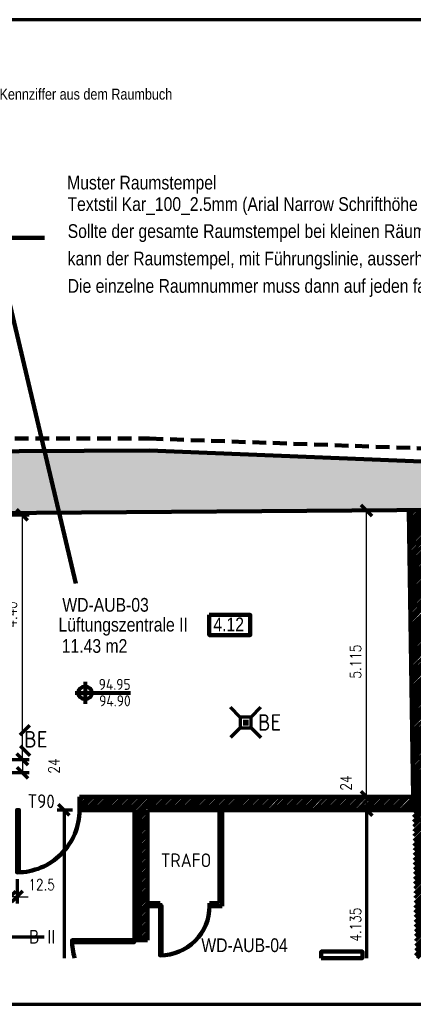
# Model space of a CAD drawing. Header units: metres. Extents: x -21.6 to 59.6, y 15.8 to 46.8.
# Tile 5 of 13: x -9.1 to -1.9, y 15.8 to 33.7. Entities that reach past the tile are written whole.
import ezdxf
from ezdxf.enums import TextEntityAlignment as Align

# ---------------------------------------------------------------- set-up
doc = ezdxf.new("R2010")
doc.units = ezdxf.units.M
for name, pattern in [('ACAD_ISO10W100', [18.5, 12, -3, 0.5, -3]), ('DGN Style 2', [0.489699, 0.29382, -0.19588]), ('HIDDEN', [0.375, 0.25, -0.125])]:
    doc.linetypes.add(name, pattern=pattern)
doc.layers.get('0').update_dxf_attribs({"lineweight": 100})
doc.layers.get('DEFPOINTS').update_dxf_attribs({"lineweight": 0})
for name, color, linetype, lineweight in [('ACHSEN', 8, 'Continuous', 70), ('BEMASSUNG', 7, 'Continuous', 70), ('GBE_Beschriftung', 7, 'Continuous', 80), ('GBE_Fen_Tuer', 32, 'Continuous', 100), ('GBE_Leichtbauwaende Schnitt', 8, 'Continuous', 100), ('GBE_Wand_Decke_tragend_Schnitt', 7, 'Continuous', 158), ('GBE_Wand_Decke_tragend_Schraffur', 9, 'Continuous', 40), ('GBE_Wand_Decke_tragend_verdeckt', 7, 'DGN Style 2', 100), ('GBE_Wand_Mauerwerk_Schnitt', 14, 'Continuous', 120), ('GBE_Wand_Mauerwerk_Schraffur', 14, 'Continuous', 70), ('NEU_GBE_Raum_Kennziffer', 7, 'Continuous', 100), ('NEU_GBE_Raumbezeichnung_', 7, 'Continuous', 100), ('NEU_GBE_Raumfläche_Text', 7, 'Continuous', 100), ('NEU_GBE_Raumnummer', 7, 'Continuous', 100), ('NEU_GBE_Raumpolygon', 5, 'Continuous', 70), ('RAUMBEZEICH', 7, 'Continuous', 80), ('TEXTE', 7, 'Continuous', 80), ('ZUBEHÖR', 7, 'Continuous', 70)]:
    doc.layers.add(name, color=color, linetype=linetype, lineweight=lineweight)
doc.styles.add('ArialNarrow_1.8mm', font='ARIALN.TTF', dxfattribs={"height": 0.0018})
doc.styles.add('ArialNarrow_2.5mm', font='ARIALN.TTF', dxfattribs={"height": 0.0025})
doc.styles.add('Bau_100_2.5mm', font='dindim.shx', dxfattribs={"width": 0.8, "height": 0.25})
doc.styles.add('ISOCP', font='isocp.shx')
doc.styles.add('ROMANS', font='romans.shx', dxfattribs={"width": 0.8})
doc.dimstyles.new('Bau_PF_100_2.5mm', dxfattribs={"dimtxt": 0.25, "dimasz": 0.1875, "dimexe": 0.125, "dimexo": 0.125, "dimgap": 0.125, "dimtad": 1, "dimdec": 3, "dimzin": 7, "dimdsep": 46, "dimtxsty": 'Bau_100_2.5mm', "dimcen": 0.09, "dimclrd": 256, "dimadec": 3, "dimazin": 0, "dimtp": 1.8, "dimtm": 1, "dimtfac": 1, "dimtdec": 3, "dimtofl": 0, "dimtmove": 1, "dimatfit": 1, "dimfxl": 1, "dimfrac": 2, "dimtolj": 1, "dimtzin": 7, "dimlwd": -1, "dimarcsym": 0})
doc.dimstyles.new('DIMENSION', dxfattribs={"dimtxt": 0.2, "dimasz": 0.2, "dimexe": 0.125, "dimexo": 0.125, "dimgap": 0.1, "dimtad": 1, "dimzin": 4, "dimdsep": 46, "dimtxsty": 'ROMANS', "dimblk": 'OBLIQUE', "dimcen": 0.125, "dimclrd": 256, "dimclre": 256, "dimadec": 0, "dimazin": 0, "dimtfac": 1, "dimtmove": 2, "dimatfit": 3, "dimldrblk": 'OBLIQUE', "dimfxl": 1, "dimtolj": 1, "dimtzin": 4, "dimarcsym": 0})
doc.dimstyles.new('DIMENSION-1', dxfattribs={"dimtxt": 0.2, "dimasz": 0.2, "dimexe": 0.125, "dimexo": 0.125, "dimgap": 0.1, "dimtad": 1, "dimdec": 0, "dimlfac": 100, "dimzin": 4, "dimdsep": 46, "dimtxsty": 'ROMANS', "dimblk": 'OBLIQUE', "dimcen": 0.125, "dimclrd": 256, "dimclre": 256, "dimadec": 0, "dimazin": 0, "dimtfac": 1, "dimtdec": 0, "dimtmove": 2, "dimatfit": 3, "dimldrblk": 'OBLIQUE', "dimfxl": 1, "dimtolj": 1, "dimtzin": 4, "dimarcsym": 0})

# ---------------------------------------------------------------- blocks, each defined once
blk = doc.blocks.new('_OBLIQUE')
at = {"color": 0, "linetype": 'ByBlock'}
blk.add_line((-0.5, -0.5), (0.5, 0.5), dxfattribs=at)
blk = doc.blocks.new('*D335')
at = {"layer": 'BEMASSUNG', "transparency": 16777216}
for p, q in [((-2.063, 19.553), (-2.912, 19.553)), ((-2.063, 19.313), (-2.912, 19.313))]:
    blk.add_line(p, q, dxfattribs=at)
at = {"layer": 'BEMASSUNG', "lineweight": -2, "transparency": 16777216}
blk.add_line((-2.787, 19.313), (-2.787, 19.553), dxfattribs=at)
at = {"layer": 'DEFPOINTS', "color": 0, "transparency": 16777216}
for p in [(-2.787, 19.553), (-1.938, 19.553), (-1.938, 19.313)]:
    blk.add_point(p, dxfattribs=at)
at = {"layer": 'BEMASSUNG', "lineweight": -2, "transparency": 16777216, "xscale": 0.2, "yscale": 0.2, "zscale": 0.2}
for p, rotation in [((-2.787, 19.553), 90), ((-2.787, 19.313), 270)]:
    blk.add_blockref('_OBLIQUE', p, dxfattribs=dict(at, rotation=rotation))
at = {"layer": 'BEMASSUNG', "color": 0, "transparency": 16777216, "insert": (-3.162, 19.807), "char_height": 0.2, "attachment_point": 5, "rotation": 90, "style": 'ROMANS'}
blk.add_mtext('\\A1;\\H1x;\\W0.8;24', dxfattribs=at)
blk = doc.blocks.new('*D337')
at = {"layer": 'BEMASSUNG', "transparency": 16777216}
for p, q in [((-2.144, 24.778), (-2.912, 24.778)), ((-2.063, 19.553), (-2.912, 19.553))]:
    blk.add_line(p, q, dxfattribs=at)
at = {"layer": 'BEMASSUNG', "lineweight": -2, "transparency": 16777216}
blk.add_line((-2.787, 19.553), (-2.787, 24.778), dxfattribs=at)
at = {"layer": 'DEFPOINTS', "color": 0, "transparency": 16777216}
for p in [(-2.787, 24.778), (-2.019, 24.778), (-1.938, 19.553)]:
    blk.add_point(p, dxfattribs=at)
at = {"layer": 'BEMASSUNG', "lineweight": -2, "transparency": 16777216, "xscale": 0.2, "yscale": 0.2, "zscale": 0.2}
for p, rotation in [((-2.787, 24.778), 90), ((-2.787, 19.553), 270)]:
    blk.add_blockref('_OBLIQUE', p, dxfattribs=dict(at, rotation=rotation))
at = {"layer": 'BEMASSUNG', "color": 0, "transparency": 16777216, "insert": (-2.987, 22.022), "char_height": 0.2, "attachment_point": 5, "rotation": 90, "style": 'ROMANS'}
blk.add_mtext('\\A1;\\H1x;\\W0.8;5.115', dxfattribs=at)
blk = doc.blocks.new('*D339')
at = {"layer": 'BEMASSUNG', "transparency": 16777216}
for p, q in [((-9.277, 18.053), (-9.277, 17.607)), ((-9.152, 18.053), (-9.152, 17.607))]:
    blk.add_line(p, q, dxfattribs=at)
at = {"layer": 'BEMASSUNG', "lineweight": -2, "transparency": 16777216}
for p, q in [((-9.277, 17.732), (-9.477, 17.732)), ((-9.152, 17.732), (-9.277, 17.732)), ((-9.152, 17.732), (-8.952, 17.732))]:
    blk.add_line(p, q, dxfattribs=at)
at = {"layer": 'DEFPOINTS', "color": 0, "transparency": 16777216}
for p in [(-9.277, 18.178), (-9.152, 18.178), (-9.277, 17.732)]:
    blk.add_point(p, dxfattribs=at)
at = {"layer": 'BEMASSUNG', "lineweight": -2, "transparency": 16777216, "xscale": 0.2, "yscale": 0.2, "zscale": 0.2}
blk.add_blockref('_OBLIQUE', (-9.277, 17.732), dxfattribs=at)
at = {"layer": 'BEMASSUNG', "lineweight": -2, "transparency": 16777216, "xscale": 0.2, "yscale": 0.2, "zscale": 0.2, "rotation": 180}
blk.add_blockref('_OBLIQUE', (-9.152, 17.732), dxfattribs=at)
at = {"layer": 'BEMASSUNG', "color": 0, "transparency": 16777216, "insert": (-8.706, 17.952), "char_height": 0.2, "attachment_point": 5, "style": 'ROMANS'}
blk.add_mtext('\\A1;\\H1x;\\W0.8;12.5', dxfattribs=at)
blk = doc.blocks.new('*D349')
at = {"layer": 'BEMASSUNG', "transparency": 16777216}
for p, q in [((-9.287, 20.238), (-8.932, 20.238)), ((-9.287, 19.998), (-8.932, 19.998))]:
    blk.add_line(p, q, dxfattribs=at)
at = {"layer": 'BEMASSUNG', "lineweight": -2, "transparency": 16777216}
blk.add_line((-9.057, 20.238), (-9.057, 19.998), dxfattribs=at)
at = {"layer": 'DEFPOINTS', "color": 0, "transparency": 16777216}
for p in [(-9.412, 20.238), (-9.412, 19.998), (-9.057, 19.998)]:
    blk.add_point(p, dxfattribs=at)
at = {"layer": 'BEMASSUNG', "lineweight": -2, "transparency": 16777216, "xscale": 0.2, "yscale": 0.2, "zscale": 0.2}
for p, rotation in [((-9.057, 20.238), 90), ((-9.057, 19.998), 270)]:
    blk.add_blockref('_OBLIQUE', p, dxfattribs=dict(at, rotation=rotation))
at = {"layer": 'BEMASSUNG', "color": 0, "transparency": 16777216, "insert": (-8.482, 20.118), "char_height": 0.2, "attachment_point": 5, "rotation": 90, "style": 'ROMANS'}
blk.add_mtext('\\A1;\\H1x;\\W0.8;24', dxfattribs=at)
blk = doc.blocks.new('*D351')
at = {"layer": 'BEMASSUNG', "transparency": 16777216}
for p, q in [((-9.311, 24.699), (-8.932, 24.699)), ((-9.287, 20.238), (-8.932, 20.238))]:
    blk.add_line(p, q, dxfattribs=at)
at = {"layer": 'BEMASSUNG', "lineweight": -2, "transparency": 16777216}
blk.add_line((-9.057, 20.238), (-9.057, 24.699), dxfattribs=at)
at = {"layer": 'DEFPOINTS', "color": 0, "transparency": 16777216}
for p in [(-9.436, 24.699), (-9.057, 24.699), (-9.412, 20.238)]:
    blk.add_point(p, dxfattribs=at)
at = {"layer": 'BEMASSUNG', "lineweight": -2, "transparency": 16777216, "xscale": 0.2, "yscale": 0.2, "zscale": 0.2}
for p, rotation in [((-9.057, 24.699), 90), ((-9.057, 20.238), 270)]:
    blk.add_blockref('_OBLIQUE', p, dxfattribs=dict(at, rotation=rotation))
at = {"layer": 'BEMASSUNG', "color": 0, "transparency": 16777216, "insert": (-9.257, 22.882), "char_height": 0.2, "attachment_point": 5, "rotation": 90, "style": 'ROMANS'}
blk.add_mtext('\\A1;\\H1x;\\W0.8;4.40', dxfattribs=at)

msp = doc.modelspace()

# ---------------------------------------------------------------- hatches: boundary and pattern name
at = {"layer": 'GBE_Wand_Decke_tragend_Schraffur'}
msp.add_hatch(color=256, dxfattribs=at).paths.add_polyline_path([(-20.0473, 24.6618), (-20.0473, 25.0618), (-20.4512, 25.0618), (-20.4512, 25.4118), (-16.6543, 25.4118), (-16.2505, 25.8242), (-6.7403, 25.8718), (-4.5912, 25.785), (-4.7057, 24.7678), (-18.7403, 24.6618), (-19.3491, 24.6618)])
at = {"layer": 'GBE_Wand_Mauerwerk_Schraffur'}
h = msp.add_hatch(dxfattribs=at)
h.set_pattern_fill('ANSI31', color=256, style=0, pattern_type=2)
h.set_pattern_definition([(45, (0, 0), (-0.04419417, 0.04419417), [])])
h.paths.add_polyline_path([(-1.7195, 24.7832, -0.0001075), (-2.0195, 24.7783), (-1.938, 19.5527), (-8.0173, 19.5527), (-8.0173, 19.3127), (-7.0173, 19.3127), (-7.0173, 16.9377), (-6.7773, 16.9377), (-6.7773, 19.3127), (-1.9343, 19.3127), (-1.8922, 16.6146), (-1.5922, 16.6146)])
at = {"layer": 'TEXTE'}
h = msp.add_hatch(color=256, dxfattribs=at)
h.paths.add_polyline_path([(-7.9154, 21.3328), (-7.9154, 21.4528), (-8.0354, 21.4528, 0.4142136)])
h.paths.add_polyline_path([(-7.7954, 21.4528, 0.4142136), (-7.9154, 21.5728), (-7.9154, 21.4528)])

# ---------------------------------------------------------------- linework, layer by layer
at = {"lineweight": 70, "flags": 128}
msp.add_lwpolyline([(-21.5989, 33.7348), (-21.5989, 15.7701), (6.2958, 15.7701), (6.2958, 33.7348), (-21.5989, 33.7348)], close=True, dxfattribs=at)
at = {"layer": 'ACHSEN', "linetype": 'ACAD_ISO10W100', "ltscale": 0.1}
msp.add_line((-8.6603, 16.9978), (-20.4512, 16.9978), dxfattribs=at)
at = {"layer": 'BEMASSUNG'}
for p, q in [((-8.1423, 19.3127), (-8.4223, 19.3127)), ((-8.2973, 19.3127), (-8.2973, 16.6146)), ((-2.0593, 19.3127), (-2.9123, 19.3127)), ((-2.7873, 19.3127), (-2.7873, 16.6146))]:
    msp.add_line(p, q, dxfattribs=at)
at = {"layer": 'GBE_Fen_Tuer', "flags": 128}
for points in [[(-8.0173, 19.3127, -0.4142136), (-9.1523, 18.1777), (-9.1523, 19.3127), (-9.1195, 19.3127), (-9.1195, 18.1781)], [(-5.6473, 17.5627, -0.4142136), (-6.5473, 16.6627), (-6.5473, 17.5627), (-6.5213, 17.5627), (-6.5213, 16.663)], [(-8.1054, 16.6146, -0.0722697), (-8.1523, 16.9377), (-7.0173, 16.9377), (-7.0173, 16.9048), (-8.1518, 16.9048)]]:
    msp.add_lwpolyline(points, format="xyb", dxfattribs=at)
at = {"layer": 'GBE_Leichtbauwaende Schnitt'}
for p, q in [((-5.4673, 17.6127), (-5.4673, 19.3127)), ((-5.4173, 17.5627), (-5.4173, 19.3127)), ((-6.7773, 17.6127), (-6.5473, 17.6127)), ((-6.5473, 17.6127), (-6.5473, 17.5627)), ((-5.6473, 17.6127), (-5.6473, 17.5627)), ((-5.6473, 17.6127), (-5.4673, 17.6127)), ((-6.7773, 17.5627), (-6.5473, 17.5627)), ((-5.6473, 17.5627), (-5.4173, 17.5627))]:
    msp.add_line(p, q, dxfattribs=at)
at = {"layer": 'GBE_Wand_Decke_tragend_Schnitt'}
msp.add_line((-18.7405, 24.6618), (-0.9621, 24.7961), dxfattribs=at)
at = {"layer": 'GBE_Wand_Decke_tragend_Schnitt', "flags": 128}
for points in [[(-16.2505, 25.8242), (-6.7403, 25.8718)], [(-0.431, 25.6169), (-6.7403, 25.8718)]]:
    msp.add_lwpolyline(points, dxfattribs=at)
at = {"layer": 'GBE_Wand_Decke_tragend_Schraffur'}
msp.add_solid([(-0.9621, 24.7961), (-0.9752, 25.6389), (-4.7057, 24.7678), (-4.5912, 25.785)], dxfattribs=at)
at = {"layer": 'GBE_Wand_Decke_tragend_verdeckt', "linetype": 'HIDDEN'}
msp.add_lwpolyline([(-16.2505, 25.8242), (-15.9443, 26.0918), (-6.7403, 26.0918), (-0.3043, 25.8618), (0.9638, 25.5826)], dxfattribs=at)
at = {"layer": 'GBE_Wand_Mauerwerk_Schnitt'}
for p, q in [((-2.0195, 24.7783), (-1.938, 19.5527)), ((-8.0173, 19.3127), (-8.0173, 19.5527)), ((-8.0173, 19.5527), (-1.938, 19.5527)), ((-8.0173, 19.3127), (-7.0173, 19.3127)), ((-7.0173, 16.9377), (-7.0173, 19.3127)), ((-6.7773, 16.9377), (-6.7773, 19.3127)), ((-6.7773, 19.3127), (-1.9343, 19.3127)), ((-7.0173, 16.9377), (-6.7773, 16.9377))]:
    msp.add_line(p, q, dxfattribs=at)
at = {"layer": 'NEU_GBE_Raum_Kennziffer', "flags": 128}
for points in [[(-5.654, 22.8739), (-4.9044, 22.8739), (-4.9044, 22.5056), (-5.654, 22.5056), (-5.654, 22.8739)], [(-3.6119, 16.6146), (-2.8623, 16.6146), (-2.8623, 16.7332), (-3.6119, 16.7332), (-3.6119, 16.6146)]]:
    msp.add_lwpolyline(points, close=True, dxfattribs=at)
at = {"layer": 'TEXTE'}
for p, q in [((-7.9154, 21.6528), (-7.9154, 21.2528)), ((-8.0954, 21.4528), (-7.0854, 21.4528))]:
    msp.add_line(p, q, dxfattribs=at)
msp.add_circle((-7.9154, 21.4528), 0.12, dxfattribs=at)
at = {"layer": 'ZUBEHÖR'}
for p, q in [((-5.0873, 21.0119), (-5.2641, 21.1887)), ((-4.8873, 21.0119), (-4.7105, 21.1887)), ((-9.0951, 20.6845), (-8.9184, 20.8613)), ((-5.0373, 20.9369), (-4.9373, 20.9369)), ((-5.0373, 20.8869), (-4.9373, 20.8869)), ((-5.0873, 20.8119), (-5.2641, 20.6351)), ((-4.8873, 20.8119), (-4.7105, 20.6351)), ((-9.0951, 20.4845), (-8.9184, 20.3078))]:
    msp.add_line(p, q, dxfattribs=at)
at = {"layer": 'ZUBEHÖR', "flags": 128}
msp.add_lwpolyline([(-5.0873, 20.8119), (-4.8873, 20.8119), (-4.8873, 21.0119), (-5.0873, 21.0119), (-5.0873, 20.8119)], close=True, dxfattribs=at)

# ---------------------------------------------------------------- block references
at = {"layer": 'BEMASSUNG', "xscale": 0.2, "yscale": 0.2, "zscale": 0.2, "rotation": 90}
for p in [(-8.2973, 19.3127), (-2.7873, 19.3127)]:
    msp.add_blockref('_OBLIQUE', p, dxfattribs=at)

# ---------------------------------------------------------------- texts
at = {"layer": 'BEMASSUNG', "linetype": 'Continuous', "style": 'ROMANS', "width": 0.8}
msp.add_text('4.135', height=0.2, rotation=90, dxfattribs=at).set_placement((-2.9873, 16.9137), align=Align.MIDDLE_LEFT)
at = {"layer": 'GBE_Beschriftung'}
for s, height, style, p in [('Kennziffer aus dem Raumbuch', 0.2, 'ArialNarrow_1.8mm', (-7.9006, 32.3766)), ('Muster Raumstempel', 0.25, 'ArialNarrow_2.5mm', (-6.8816, 30.7623))]:
    msp.add_text(s, height=height, dxfattribs=dict(at, style=style)).set_placement(p, align=Align.MIDDLE_CENTER)
at = {"layer": 'GBE_Beschriftung', "style": 'ArialNarrow_2.5mm'}
msp.add_text('Textstil Kar_100_2.5mm (Arial Narrow Schrifthöhe 2.5mm)', height=0.25, dxfattribs=at).set_placement((-8.2352, 30.3705), align=Align.MIDDLE_LEFT)
at = {"layer": 'GBE_Beschriftung', "insert": (-8.2315, 29.3399), "char_height": 0.25, "attachment_point": 4, "line_spacing_factor": 1.2, "style": 'ArialNarrow_2.5mm'}
msp.add_mtext('Sollte der gesamte Raumstempel bei kleinen Räumen nicht in die Grundfläche passen, \\Pkann der Raumstempel, mit Führungslinie, ausserhalb des Grundrisses/ Raumes angeordnet werden.\\PDie einzelne Raumnummer muss dann auf jeden fall zusätzlich im Raum platziert werden', dxfattribs=at)
at = {"layer": 'NEU_GBE_Raum_Kennziffer', "style": 'ArialNarrow_2.5mm'}
msp.add_text('4.12', height=0.25, dxfattribs=at).set_placement((-5.2985, 22.7012), align=Align.MIDDLE_CENTER)
at = {"layer": 'NEU_GBE_Raumbezeichnung_', "style": 'ArialNarrow_2.5mm'}
msp.add_text('Lüftungszentrale II', height=0.25, dxfattribs=at).set_placement((-7.2208, 22.6971), align=Align.MIDDLE_CENTER)
at = {"layer": 'NEU_GBE_Raumfläche_Text', "style": 'ArialNarrow_2.5mm'}
msp.add_text('11.43 m2', height=0.25, dxfattribs=at).set_placement((-7.7424, 22.308), align=Align.MIDDLE_CENTER)
at = {"layer": 'NEU_GBE_Raumnummer', "style": 'ArialNarrow_2.5mm'}
for s, p in [('WD-AUB-03', (-7.5419, 23.0586)), ('WD-AUB-04', (-5.0095, 16.8486))]:
    msp.add_text(s, height=0.25, dxfattribs=at).set_placement(p, align=Align.MIDDLE_CENTER)
at = {"layer": 'NEU_GBE_Raumpolygon', "style": 'ArialNarrow_2.5mm'}
msp.add_text('Raumpolygon', height=0.25, dxfattribs=at).set_placement((-10.1427, 27.1891), align=Align.MIDDLE_CENTER)
at = {"layer": 'RAUMBEZEICH', "style": 'ISOCP'}
msp.add_text('TRAFO', height=0.25, dxfattribs=at).set_placement((-6.5354, 18.2728))
at = {"layer": 'TEXTE', "style": 'ISOCP'}
for s, p in [('94.95', (-7.3757, 21.6075)), ('94.90', (-7.3715, 21.3075))]:
    msp.add_text(s, height=0.2, dxfattribs=at).set_placement(p, align=Align.MIDDLE_CENTER)
for s, height, p in [('BE', 0.3, (-4.7654, 20.7628)), ('BE', 0.3, (-9.0232, 20.4554)), ('B II', 0.25, (-8.9354, 16.8778))]:
    msp.add_text(s, height=height, dxfattribs=at).set_placement(p)
msp.add_text('T90', height=0.25, rotation=359.20961, dxfattribs=at).set_placement((-8.9651, 19.3542))

# ---------------------------------------------------------------- dimensions: what is measured, and where the dimension line sits
at = {"layer": 'BEMASSUNG'}
for base, p1, p2, angle, text, dimstyle, override, picture, middle in [((-9.0573, 24.6989), (-9.4123, 20.2378), (-9.4363, 24.6989), 90, '\\H1x;\\W0.8;4.40', 'DIMENSION', {"dimlwe": 65535}, '*D351', (-9.2573, 22.8824)), ((-2.7873, 24.7783), (-1.938, 19.5527), (-2.0195, 24.7783), 90, '\\H1x;\\W0.8;5.115', 'DIMENSION', {"dimlwe": 65535}, '*D337', (-2.9873, 22.0224)), ((-2.7873, 19.5527), (-1.938, 19.3127), (-1.938, 19.5527), 90, '\\H1x;\\W0.8;<>', 'DIMENSION-1', {"dimlwe": 65535}, '*D335', (-3.1623, 19.8067)), ((-9.2773, 17.7319), (-9.1523, 18.1777), (-9.2773, 18.1777), 180, '\\H1x;\\W0.8;<>', 'DIMENSION-1', {"dimdec": 1, "dimtdec": 1, "dimlwe": 65535}, '*D339', (-8.7059, 17.9519))]:
    dim = msp.add_linear_dim(base=base, p1=p1, p2=p2, angle=angle, text=text, dimstyle=dimstyle, override=override, dxfattribs=at)
    dim.commit()
    dim.dimension.update_dxf_attribs({"geometry": picture, "text_midpoint": middle, "dimtype": 160})
dim = msp.add_linear_dim(base=(-9.0573, 19.9978), p1=(-9.4123, 20.2378), p2=(-9.4123, 19.9978), angle=270, text='\\H1x;\\W0.8;<>', dimstyle='DIMENSION-1', override={"dimlwe": 65535}, dxfattribs=at)
dim.commit()
dim.dimension.update_dxf_attribs({"geometry": '*D349', "text_midpoint": (-8.4823, 20.1178)})

# ---------------------------------------------------------------- leaders
at = {"layer": 'GBE_Beschriftung', "lineweight": 70}
for points in [[(-11.7187, 29.7567), (-8.6516, 29.7544)], [(-8.0848, 23.4485), (-9.5746, 29.7543)]]:
    msp.add_leader(points, dimstyle='Bau_PF_100_2.5mm', override={"dimclrd": 0, "dimlwd": 65534}, dxfattribs=at)

doc.saveas('drawing.dxf')
